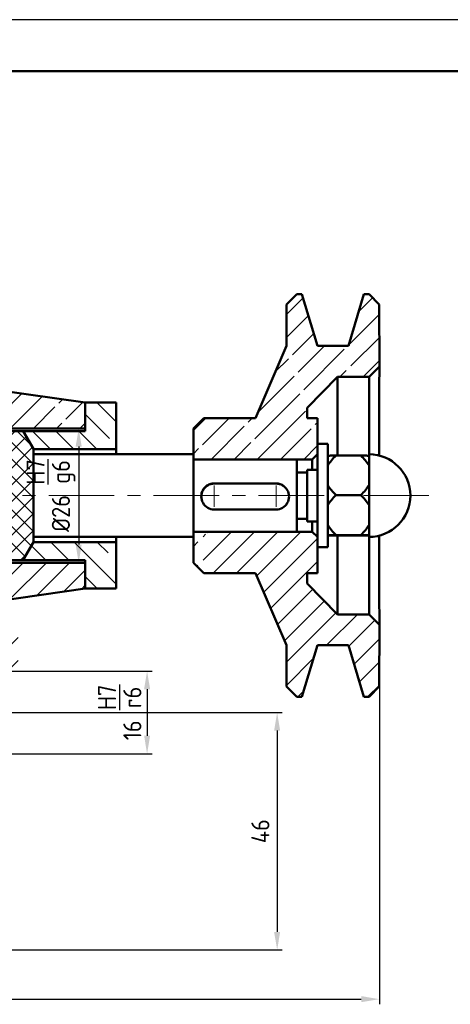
# Model space of a CAD drawing. Header units: millimetres. Extents: x 1089 to 1683, y -48 to 372.
# Tile 4 of 6: x 1250 to 1333, y 182 to 372. Entities that reach past the tile are written whole.
import ezdxf

# ---------------------------------------------------------------- set-up
doc = ezdxf.new("R2010")
doc.units = ezdxf.units.MM
doc.linetypes.add('CENTERX2', pattern=[20.32, 12.7, -2.54, 2.54, -2.54])
for name, color, linetype, lineweight in [('AM_5', 3, 'Continuous', 25), ('AM_8', 1, 'Continuous', 25), ('粗实线', 7, 'Continuous', 50)]:
    doc.layers.add(name, color=color, linetype=linetype, lineweight=lineweight)
doc.layers.add('细线层', color=7, linetype='Continuous')
doc.styles.get("Standard").update_dxf_attribs({"font": 'isocp.shx'})
doc.dimstyles.new('AM_GB$0', dxfattribs={"dimtxt": 3.5, "dimasz": 3.5, "dimexe": 1, "dimexo": 1, "dimgap": 1.5, "dimtad": 1, "dimdsep": 46, "dimtxsty": 'Standard', "dimcen": 0, "dimclrd": 256, "dimclre": 256, "dimclrt": 2, "dimadec": 0, "dimazin": 2, "dimtp": 0.1, "dimtm": 0.1, "dimtfac": 0.71, "dimtdec": 3, "dimtmove": 0, "dimatfit": 3, "dimfxl": 1, "dimlwd": -1, "dimlwe": -1, "dimarcsym": 0})
pattern_1 = [(45, (0, 0), (-1.6263456, 1.6263456), []), (135, (0, 0), (-1.6263456, -1.6263456), [])]

# ---------------------------------------------------------------- blocks, each defined once
blk = doc.blocks.new('*D61')
at = {"layer": 'AM_5', "linetype": 'ByBlock', "transparency": 16777216}
for p, q in [((1239.4, 238.05), (1300.6, 238.05)), ((1299.6, 234.55), (1299.6, 195.55)), ((1235.4, 192.05), (1300.6, 192.05))]:
    blk.add_line(p, q, dxfattribs=at)
at = {"layer": 'AM_5', "transparency": 16777216}
for points in [[(1299.01, 234.55), (1300.18, 234.55), (1299.6, 238.05)], [(1299.01, 195.55), (1300.18, 195.55), (1299.6, 192.05)]]:
    blk.add_solid(points, dxfattribs=at)
at = {"layer": 'Defpoints', "color": 0, "transparency": 16777216}
for p in [(1238.4, 238.05), (1234.4, 192.05), (1299.6, 192.05)]:
    blk.add_point(p, dxfattribs=at)
at = {"layer": 'AM_5', "color": 2, "transparency": 16777216, "insert": (1296.35, 215.05), "char_height": 3.5, "attachment_point": 5, "rotation": 90}
blk.add_mtext('46', dxfattribs=at)
blk = doc.blocks.new('*D62')
at = {"layer": 'AM_5', "linetype": 'ByBlock', "transparency": 16777216}
for p, q in [((1319.4, 251.33), (1319.4, 181.52)), ((1157.4, 244.05), (1157.4, 181.52)), ((1160.9, 182.52), (1315.9, 182.52))]:
    blk.add_line(p, q, dxfattribs=at)
at = {"layer": 'AM_5', "transparency": 16777216}
for points in [[(1160.9, 183.11), (1160.9, 181.94), (1157.4, 182.52)], [(1315.9, 183.11), (1315.9, 181.94), (1319.4, 182.52)]]:
    blk.add_solid(points, dxfattribs=at)
at = {"layer": 'Defpoints', "color": 0, "transparency": 16777216}
for p in [(1319.4, 252.33), (1157.4, 245.05), (1319.4, 182.52)]:
    blk.add_point(p, dxfattribs=at)
at = {"layer": 'AM_5', "color": 2, "transparency": 16777216, "insert": (1238.4, 185.77), "char_height": 3.5, "attachment_point": 5}
blk.add_mtext('162', dxfattribs=at)
blk = doc.blocks.new('*D82')
at = {"layer": 'AM_5', "linetype": 'ByBlock', "transparency": 16777216}
for p, q in [((1255.9, 293.06), (1262.15, 293.06)), ((1261.15, 289.56), (1261.15, 270.56)), ((1255.9, 267.06), (1262.15, 267.06))]:
    blk.add_line(p, q, dxfattribs=at)
at = {"layer": 'AM_5', "transparency": 16777216}
for points in [[(1260.56, 289.56), (1261.73, 289.56), (1261.15, 293.06)], [(1260.56, 270.56), (1261.73, 270.56), (1261.15, 267.06)]]:
    blk.add_solid(points, dxfattribs=at)
at = {"layer": 'Defpoints', "color": 0, "transparency": 16777216}
for p in [(1254.9, 293.06), (1254.9, 267.06), (1261.15, 267.06)]:
    blk.add_point(p, dxfattribs=at)
at = {"layer": 'AM_5', "color": 2, "transparency": 16777216, "insert": (1255.25, 280.06), "char_height": 3.5, "attachment_point": 5, "rotation": 90}
blk.add_mtext('%%C26{}{\\C2; \\SH7/g6;}', dxfattribs=at)
blk = doc.blocks.new('*D85')
at = {"layer": 'AM_5', "linetype": 'ByBlock', "transparency": 16777216}
for p, q in [((1236.4, 246.05), (1275.4, 246.05)), ((1274.4, 242.55), (1274.4, 233.55)), ((1236.4, 230.05), (1275.4, 230.05))]:
    blk.add_line(p, q, dxfattribs=at)
at = {"layer": 'AM_5', "transparency": 16777216}
for points in [[(1273.82, 242.55), (1274.99, 242.55), (1274.4, 246.05)], [(1273.82, 233.55), (1274.99, 233.55), (1274.4, 230.05)]]:
    blk.add_solid(points, dxfattribs=at)
at = {"layer": 'Defpoints', "color": 0, "transparency": 16777216}
for p in [(1235.4, 246.05), (1235.4, 230.05), (1274.4, 230.05)]:
    blk.add_point(p, dxfattribs=at)
at = {"layer": 'AM_5', "color": 2, "transparency": 16777216, "insert": (1269.09, 238.05), "char_height": 3.5, "attachment_point": 5, "rotation": 90}
blk.add_mtext('16{}{\\C2; \\SH7/r6;}', dxfattribs=at)

msp = doc.modelspace()

# ---------------------------------------------------------------- hatches: boundary and pattern name
h = msp.add_hatch()
h.set_pattern_fill('ANSI31', color=256)
h.paths.add_polyline_path([(1262.404, 262.682), (1262.404, 267.056), (1247.404, 267.056), (1245.404, 269.056), (1244.404, 269.056), (1244.404, 269.056), (1230.818, 269.056), (1223.404, 261.642), (1223.404, 255.054), (1223.345, 255.054), (1221.404, 253.113), (1221.404, 246.054), (1249.404, 246.054), (1249.404, 253.054), (1234.404, 253.054), (1234.404, 258.056), (1244.404, 259.484), (1261.674, 261.952)])
at = {"layer": 'AM_8'}
h = msp.add_hatch(dxfattribs=at)
h.set_pattern_fill('_U', color=0, scale=2.3, angle=45, style=0, double=1, pattern_type=0)
h.set_pattern_definition(pattern_1)
h.paths.add_polyline_path([(1252.384, 280.056), (1252.384, 289.092), (1250.404, 292.52), (1250.384, 292.556), (1247.538, 292.556), (1246.384, 290.556), (1246.384, 280.056)])
h = msp.add_hatch(dxfattribs=at)
h.set_pattern_fill('_U', color=0, scale=2.3, angle=45, style=0, double=1, pattern_type=0)
h.set_pattern_definition(pattern_1)
h.paths.add_polyline_path([(1247.538, 267.556), (1250.384, 267.556), (1252.384, 271.02), (1252.384, 280.056), (1246.384, 280.056), (1246.384, 269.556)])

# ---------------------------------------------------------------- linework, layer by layer
msp.add_line((1683.495, 372.228), (1089.495, 372.228))
at = {"color": 7, "linetype": 'Continuous', "lineweight": 50}
for p, q in [((1303.397, 319.06), (1301.397, 317.059)), ((1304.414, 319.06), (1303.397, 319.06)), ((1303.397, 319.06), (1304.404, 319.06)), ((1307.404, 309.059), (1304.404, 319.059)), ((1316.404, 319.059), (1313.404, 309.059)), ((1316.404, 319.062), (1317.397, 319.062)), ((1319.397, 317.063), (1317.397, 319.062)), ((1301.399, 309.059), (1301.397, 317.059)), ((1319.397, 317.063), (1319.399, 305.063)), ((1295.401, 295.058), (1301.399, 309.059)), ((1313.404, 309.059), (1307.404, 309.059)), ((1317.4, 303.062), (1319.399, 305.063)), ((1262.404, 298.056), (1234.404, 302.056)), ((1311.296, 303.061), (1305.401, 297.056)), ((1317.4, 303.062), (1311.296, 303.061)), ((1262.404, 298.056), (1262.404, 292.556)), ((1262.404, 298.056), (1268.404, 298.056)), ((1262.404, 293.056), (1262.404, 298.056)), ((1268.404, 298.056), (1268.404, 289.056)), ((1305.401, 297.056), (1305.401, 295.056)), ((1285.401, 295.056), (1283.402, 293.056)), ((1285.401, 295.056), (1295.401, 295.058)), ((1305.401, 295.056), (1307.401, 295.056)), ((1307.401, 295.056), (1307.403, 288.056)), ((1262.404, 293.056), (1247.404, 293.056)), ((1250.384, 292.556), (1247.538, 292.556)), ((1252.384, 289.092), (1250.384, 292.556)), ((1250.404, 292.556), (1262.404, 292.556)), ((1250.404, 292.556), (1250.404, 292.52)), ((1250.404, 292.52), (1252.404, 289.056)), ((1283.403, 288.056), (1283.402, 293.056)), ((1309.404, 290.056), (1307.404, 290.056)), ((1307.404, 290.056), (1307.404, 270.056)), ((1309.404, 290.056), (1309.404, 270.056)), ((1252.384, 289.092), (1252.384, 276.978)), ((1283.404, 288.056), (1252.384, 288.056)), ((1268.404, 289.056), (1252.404, 289.056)), ((1252.404, 289.056), (1252.404, 288.056)), ((1268.404, 288.056), (1268.404, 289.056)), ((1283.404, 288.056), (1283.404, 272.056)), ((1306.403, 287.056), (1307.403, 288.056)), ((1317.404, 288.056), (1317.404, 287.777)), ((1303.404, 287.056), (1283.404, 287.056)), ((1283.404, 287.056), (1306.403, 287.056)), ((1303.404, 287.056), (1303.404, 273.056)), ((1306.403, 286.921), (1306.403, 287.056)), ((1311.004, 287.806), (1315.804, 287.806)), ((1317.404, 287.777), (1317.404, 285.869)), ((1305.404, 284.556), (1303.404, 284.556)), ((1307.404, 285.056), (1305.404, 285.056)), ((1305.404, 285.056), (1305.404, 275.056)), ((1317.404, 285.869), (1317.404, 282.105)), ((1287.404, 282.414), (1299.404, 282.414)), ((1317.404, 282.105), (1317.404, 278.202)), ((1284.904, 279.904), (1284.904, 279.869)), ((1301.904, 279.869), (1301.904, 279.904)), ((1311.004, 280.168), (1315.804, 280.168)), ((1252.384, 276.978), (1252.384, 271.02)), ((1287.404, 277.37), (1299.404, 277.37)), ((1317.404, 278.202), (1317.404, 274.383)), ((1303.404, 275.556), (1305.404, 275.556)), ((1305.404, 275.056), (1307.404, 275.056)), ((1283.404, 273.056), (1303.404, 273.056)), ((1306.404, 273.056), (1283.404, 273.056)), ((1307.403, 272.056), (1306.404, 273.056)), ((1317.404, 274.383), (1317.404, 272.389)), ((1250.384, 267.556), (1252.384, 271.02)), ((1252.404, 271.056), (1250.404, 267.592)), ((1252.384, 272.056), (1283.404, 272.056)), ((1252.404, 272.056), (1252.404, 271.056)), ((1252.404, 271.056), (1268.404, 271.056)), ((1268.404, 271.056), (1268.404, 272.056)), ((1268.404, 271.056), (1268.404, 262.056)), ((1283.402, 267.056), (1283.403, 272.056)), ((1307.403, 272.056), (1307.402, 265.056)), ((1311.004, 272.418), (1315.804, 272.418)), ((1311.004, 272.306), (1315.804, 272.306)), ((1317.404, 272.389), (1317.404, 272.056)), ((1307.404, 270.056), (1309.404, 270.056)), ((1247.404, 267.056), (1262.404, 267.056)), ((1247.538, 267.556), (1250.384, 267.556)), ((1250.404, 267.592), (1250.404, 267.556)), ((1262.404, 267.556), (1250.404, 267.556)), ((1262.404, 267.556), (1262.404, 262.056)), ((1262.404, 262.056), (1262.404, 267.056)), ((1283.402, 267.056), (1285.402, 265.056)), ((1295.402, 265.054), (1285.402, 265.056)), ((1301.399, 251.053), (1295.402, 265.054)), ((1305.402, 265.056), (1305.401, 263.056)), ((1307.402, 265.056), (1305.402, 265.056)), ((1234.404, 258.056), (1262.404, 262.056)), ((1268.404, 262.056), (1262.404, 262.056)), ((1305.401, 263.056), (1311.296, 257.051)), ((1311.296, 257.051), (1317.4, 257.05)), ((1319.4, 255.049), (1317.4, 257.05)), ((1319.4, 255.049), (1319.397, 243.049)), ((1301.397, 243.053), (1301.399, 251.053)), ((1304.404, 241.053), (1307.404, 251.053)), ((1307.404, 251.053), (1313.404, 251.053)), ((1313.404, 251.053), (1316.404, 241.053)), ((1301.397, 243.053), (1303.397, 241.052)), ((1317.397, 241.05), (1319.397, 243.049)), ((1303.397, 241.052), (1304.414, 241.052)), ((1304.404, 241.052), (1303.397, 241.052)), ((1317.397, 241.05), (1316.404, 241.05))]:
    msp.add_line(p, q, dxfattribs=at)
at = {"color": 0, "linetype": 'Continuous', "lineweight": 18}
for p, q in [((1301.398, 315.146), (1304.614, 318.362)), ((1315.385, 315.663), (1318.091, 318.369)), ((1301.455, 310.713), (1305.65, 314.908)), ((1313.521, 309.308), (1319.399, 315.187)), ((1302.562, 307.33), (1306.686, 311.454)), ((1303.668, 303.946), (1308.782, 309.059)), ((1313.894, 305.191), (1319.399, 310.697)), ((1304.775, 300.563), (1312.6, 308.388)), ((1299.231, 303.999), (1301.769, 306.537)), ((1316.255, 303.062), (1319.399, 306.207)), ((1311.764, 303.061), (1312.973, 304.271)), ((1295.867, 296.144), (1302.876, 303.153)), ((1246.292, 295.961), (1250.138, 299.807)), ((1295.29, 291.078), (1303.982, 299.77)), ((1247.914, 293.093), (1254.066, 299.245)), ((1257.294, 297.983), (1257.995, 298.684)), ((1258.642, 294.84), (1261.924, 298.123)), ((1268.404, 294.327), (1264.675, 298.056)), ((1252.367, 293.056), (1256.532, 297.221)), ((1267.116, 291.125), (1262.404, 295.836)), ((1295.759, 287.056), (1305.089, 296.386)), ((1256.857, 293.056), (1257.88, 294.079)), ((1261.347, 293.056), (1262.404, 294.113)), ((1283.453, 292.711), (1285.798, 295.056)), ((1285.123, 289.89), (1290.289, 295.057)), ((1293.975, 294.253), (1294.78, 295.058)), ((1306.988, 293.795), (1307.402, 294.209)), ((1255.714, 289.056), (1252.214, 292.556)), ((1260.204, 289.056), (1256.704, 292.556)), ((1264.695, 289.056), (1261.195, 292.556)), ((1286.792, 287.069), (1293.21, 293.488)), ((1300.249, 287.056), (1306.195, 293.003)), ((1291.268, 287.056), (1294.525, 290.312)), ((1283.403, 288.171), (1284.393, 289.16)), ((1304.739, 287.056), (1307.302, 289.619)), ((1285.26, 267.578), (1290.739, 273.056)), ((1286.01, 272.818), (1286.249, 273.056)), ((1287.228, 265.055), (1295.229, 273.056)), ((1291.718, 265.054), (1299.719, 273.056)), ((1295.643, 264.49), (1304.209, 273.056)), ((1259.254, 267.556), (1255.754, 271.056)), ((1268.404, 262.896), (1260.244, 271.056)), ((1266.854, 268.936), (1264.734, 271.056)), ((1283.402, 270.21), (1284.26, 271.068)), ((1285.26, 272.068), (1285.749, 272.556)), ((1296.99, 261.346), (1307.403, 271.759)), ((1254.764, 267.556), (1251.987, 270.333)), ((1298.336, 258.203), (1307.402, 267.268)), ((1284.07, 266.387), (1284.26, 266.578)), ((1264.754, 262.056), (1262.404, 264.406)), ((1261.676, 261.954), (1262.404, 262.682)), ((1299.683, 255.059), (1306.53, 261.906)), ((1301.029, 251.916), (1308.754, 259.641)), ((1301.398, 247.794), (1310.978, 257.375)), ((1309.147, 251.053), (1315.144, 257.05)), ((1313.458, 250.874), (1318.517, 255.933)), ((1314.494, 247.42), (1319.4, 252.325)), ((1301.398, 243.304), (1306.658, 248.564)), ((1315.53, 243.966), (1319.4, 247.835)), ((1317.114, 241.06), (1319.4, 243.345)), ((1303.638, 241.054), (1304.733, 242.149))]:
    msp.add_line(p, q, dxfattribs=at)
at = {"color": 7, "linetype": 'Continuous', "lineweight": 50, "flags": 128}
for points in [[(1301.397, 317.059), (1301.397, 316.961), (1301.396, 316.666), (1301.396, 316.175), (1301.395, 315.491), (1301.395, 314.619), (1301.394, 313.562), (1301.394, 312.326), (1301.393, 310.918), (1301.393, 309.345), (1301.393, 309.116)], [(1319.399, 305.063), (1319.399, 304.963), (1319.399, 304.662), (1319.398, 304.163), (1319.398, 303.47), (1319.397, 302.589), (1319.397, 301.525), (1319.397, 300.289), (1319.396, 298.89), (1319.396, 297.34), (1319.396, 295.65), (1319.396, 293.834), (1319.395, 291.908), (1319.395, 289.886), (1319.395, 287.804)], [(1311.296, 303.061), (1311.296, 302.964), (1311.295, 302.67), (1311.295, 302.184), (1311.294, 301.509), (1311.294, 300.651), (1311.294, 299.617), (1311.293, 298.416), (1311.293, 297.059), (1311.293, 295.556), (1311.293, 293.922), (1311.292, 292.168), (1311.292, 290.312), (1311.292, 288.368), (1311.292, 287.806)], [(1317.396, 287.81), (1317.396, 288.368), (1317.396, 290.313), (1317.396, 292.169), (1317.396, 293.923), (1317.397, 295.558), (1317.397, 297.06), (1317.397, 298.418), (1317.398, 299.619), (1317.398, 300.653), (1317.398, 301.511), (1317.399, 302.186), (1317.399, 302.672), (1317.399, 302.965), (1317.4, 303.062)], [(1283.402, 293.056), (1283.401, 292.953), (1283.401, 292.648), (1283.401, 292.143), (1283.401, 291.448), (1283.4, 290.573), (1283.4, 289.533), (1283.4, 288.342), (1283.4, 288.056)], [(1283.4, 272.056), (1283.4, 271.769), (1283.4, 270.579), (1283.4, 269.539), (1283.401, 268.664), (1283.401, 267.969), (1283.401, 267.464), (1283.402, 267.158), (1283.402, 267.056)], [(1311.292, 272.306), (1311.292, 271.744), (1311.292, 269.8), (1311.293, 267.944), (1311.293, 266.191), (1311.293, 264.556), (1311.293, 263.053), (1311.294, 261.696), (1311.294, 260.495), (1311.294, 259.461), (1311.295, 258.603), (1311.295, 257.928), (1311.295, 257.442), (1311.296, 257.149), (1311.296, 257.051)], [(1317.4, 257.05), (1317.4, 257.147), (1317.399, 257.44), (1317.399, 257.927), (1317.398, 258.602), (1317.398, 259.46), (1317.398, 260.494), (1317.397, 261.694), (1317.397, 263.052), (1317.397, 264.555), (1317.397, 266.19), (1317.396, 267.943), (1317.396, 269.8), (1317.396, 271.744), (1317.396, 272.306)], [(1319.395, 272.308), (1319.395, 270.226), (1319.395, 268.204), (1319.396, 266.278), (1319.396, 264.462), (1319.396, 262.773), (1319.397, 261.222), (1319.397, 259.823), (1319.397, 258.587), (1319.398, 257.524), (1319.398, 256.642), (1319.398, 255.949), (1319.399, 255.45), (1319.399, 255.149), (1319.4, 255.049)], [(1301.393, 251.023), (1301.393, 250.767), (1301.394, 249.194), (1301.394, 247.786), (1301.395, 246.55), (1301.395, 245.493), (1301.395, 244.621), (1301.396, 243.937), (1301.396, 243.447), (1301.397, 243.151), (1301.397, 243.053)]]:
    msp.add_lwpolyline(points, dxfattribs=at)
at = {"color": 7, "linetype": 'Continuous', "lineweight": 50}
for centre, radius, start, end in [((1317.404, 280.056), 8, 270, 90), ((1287.404, 279.869), 2.499, 89.98972, 270.01028), ((1299.405, 279.869), 2.499, 269.98972, 90.01028)]:
    msp.add_arc(centre, radius, start, end, dxfattribs=at)
for points, knots in [([(1306.402, 285.056), (1306.402, 285.169), (1306.403, 285.522), (1306.403, 286.025), (1306.403, 286.582), (1306.403, 286.796), (1306.403, 286.91)], [0, 0, 0, 0, 0.1191705, 0.3696788, 0.6633034, 1, 1, 1, 1]), ([(1307.402, 287.883), (1307.402, 287.799), (1307.402, 287.613), (1307.402, 287.065), (1307.402, 286.472), (1307.402, 285.935), (1307.402, 285.479), (1307.402, 285.165), (1307.402, 285.056)], [0, 0, 0, 0, 0.2243941, 0.4900047, 0.6500195, 0.7962708, 0.9287575, 1, 1, 1, 1]), ([(1309.404, 285.869), (1309.624, 286.203), (1310.08, 286.896), (1310.689, 287.496), (1311.004, 287.806)], [0, 0, 0, 0, 0.48284759, 1, 1, 1, 1]), ([(1311.004, 287.806), (1310.702, 287.801), (1310.092, 287.793), (1309.635, 287.783), (1309.404, 287.777)], [0, 0, 0, 0, 0.4960228, 1, 1, 1, 1]), ([(1315.804, 287.806), (1316.107, 287.509), (1316.716, 286.91), (1317.174, 286.218), (1317.404, 285.869)], [0, 0, 0, 0, 0.4960228, 1, 1, 1, 1]), ([(1317.404, 287.777), (1317.3, 287.78), (1317.09, 287.785), (1316.573, 287.795), (1316.116, 287.801), (1315.804, 287.806)], [0, 0, 0, 0, 0.2406635, 0.4830547, 1, 1, 1, 1]), ([(1284.931, 279.906), (1284.923, 279.977), (1284.885, 280.312), (1285.082, 280.911), (1285.504, 281.605), (1286.161, 282.133), (1286.839, 282.385), (1287.266, 282.407), (1287.404, 282.414)], [0, 0, 0, 0, 0.0542171, 0.2557405, 0.4601813, 0.6755679, 0.8947851, 1, 1, 1, 1]), ([(1299.404, 282.414), (1299.673, 282.386), (1300.211, 282.33), (1300.829, 282.024), (1301.088, 281.725), (1301.172, 281.628)], [0, 0, 0, 0, 0.4031933, 0.805739, 1, 1, 1, 1]), ([(1311.004, 280.168), (1310.702, 280.465), (1310.092, 281.064), (1309.635, 281.756), (1309.404, 282.105)], [0, 0, 0, 0, 0.4960228, 1, 1, 1, 1]), ([(1317.404, 282.105), (1317.184, 281.77), (1316.729, 281.077), (1316.119, 280.478), (1315.804, 280.168)], [0, 0, 0, 0, 0.4828476, 1, 1, 1, 1]), ([(1309.404, 278.202), (1309.624, 278.542), (1310.08, 279.245), (1310.689, 279.853), (1311.004, 280.168)], [0, 0, 0, 0, 0.4828476, 1, 1, 1, 1]), ([(1315.804, 280.168), (1316.107, 279.866), (1316.716, 279.258), (1317.174, 278.556), (1317.404, 278.202)], [0, 0, 0, 0, 0.4960228, 1, 1, 1, 1]), ([(1306.404, 273.056), (1306.403, 273.059), (1306.403, 273.065), (1306.403, 273.113), (1306.403, 273.246), (1306.403, 273.583), (1306.403, 274.217), (1306.403, 274.789), (1306.403, 275.056)], [0, 0, 0, 0, 0.0831911, 0.171304, 0.2643382, 0.5275252, 0.7795968, 1, 1, 1, 1]), ([(1307.402, 275.056), (1307.402, 275.037), (1307.402, 274.82), (1307.402, 274.443), (1307.402, 273.887), (1307.402, 273.254), (1307.402, 272.685), (1307.402, 272.476), (1307.402, 272.394)], [0, 0, 0, 0, 0.0136733, 0.1570981, 0.3187194, 0.498562, 0.802234, 1, 1, 1, 1]), ([(1311.004, 272.418), (1310.702, 272.719), (1310.092, 273.327), (1309.635, 274.029), (1309.404, 274.383)], [0, 0, 0, 0, 0.4960228, 1, 1, 1, 1]), ([(1317.404, 274.383), (1317.184, 274.044), (1316.729, 273.341), (1316.119, 272.732), (1315.804, 272.418)], [0, 0, 0, 0, 0.4828476, 1, 1, 1, 1]), ([(1307.403, 272.202), (1307.403, 272.197), (1307.403, 272.119), (1307.403, 272.083), (1307.403, 272.065), (1307.403, 272.056)], [0, 0, 0, 0, 0.036884, 0.5356039, 1, 1, 1, 1]), ([(1309.404, 272.389), (1309.624, 272.394), (1310.08, 272.404), (1310.689, 272.413), (1311.004, 272.418)], [0, 0, 0, 0, 0.4828476, 1, 1, 1, 1]), ([(1311.004, 272.306), (1310.702, 272.31), (1310.092, 272.319), (1309.635, 272.329), (1309.404, 272.334)], [0, 0, 0, 0, 0.49602275, 1, 1, 1, 1]), ([(1315.804, 272.418), (1316.107, 272.413), (1316.716, 272.405), (1317.174, 272.395), (1317.404, 272.389)], [0, 0, 0, 0, 0.4960228, 1, 1, 1, 1]), ([(1317.404, 272.334), (1317.184, 272.33), (1316.729, 272.319), (1316.119, 272.311), (1315.804, 272.306)], [0, 0, 0, 0, 0.4828476, 1, 1, 1, 1])]:
    msp.add_open_spline(points, degree=3, knots=knots, dxfattribs=at)
at = {"layer": '粗实线'}
msp.add_line((1673.495, 362.228), (1099.495, 362.228), dxfattribs=at)
at = {"layer": '细线层', "linetype": 'CENTERX2', "lineweight": 18}
for p, q in [((1287.404, 277.869), (1287.404, 281.997)), ((1299.404, 277.869), (1299.404, 281.997)), ((1329.004, 280.056), (1169.404, 280.056))]:
    msp.add_line(p, q, dxfattribs=at)

# ---------------------------------------------------------------- dimensions: what is measured, and where the dimension line sits
at = {"layer": 'AM_5'}
for base, p1, p2, text, picture, middle in [((1261.146, 267.056), (1254.904, 293.056), (1254.904, 267.056), '%%C<>{}{\\C2; \\SH7/g6;}', '*D82', (1255.246, 280.056)), ((1274.404, 230.054), (1235.404, 246.054), (1235.404, 230.054), '<>{}{\\C2; \\SH7/r6;}', '*D85', (1269.092, 238.054))]:
    dim = msp.add_linear_dim(base=base, p1=p1, p2=p2, angle=90, text=text, dimstyle='AM_GB$0', override={"dimpost": '', "dimtp": 0.1, "dimtm": 0.1, "dimtdec": 3, "dimtzin": 8}, dxfattribs=at)
    dim.commit()
    dim.dimension.update_dxf_attribs({"geometry": picture, "text_midpoint": middle})
for base, p1, p2, angle, picture, middle in [((1319.4, 182.524), (1157.404, 245.054), (1319.4, 252.325), 0, '*D62', (1238.402, 182.524)), ((1299.596, 192.054), (1238.404, 238.054), (1234.404, 192.054), 90, '*D61', (1299.596, 215.054))]:
    dim = msp.add_linear_dim(base=base, p1=p1, p2=p2, angle=angle, dimstyle='AM_GB$0', dxfattribs=at)
    dim.commit()
    dim.dimension.update_dxf_attribs({"geometry": picture, "text_midpoint": middle, "dimtype": 160})

doc.saveas('drawing.dxf')
